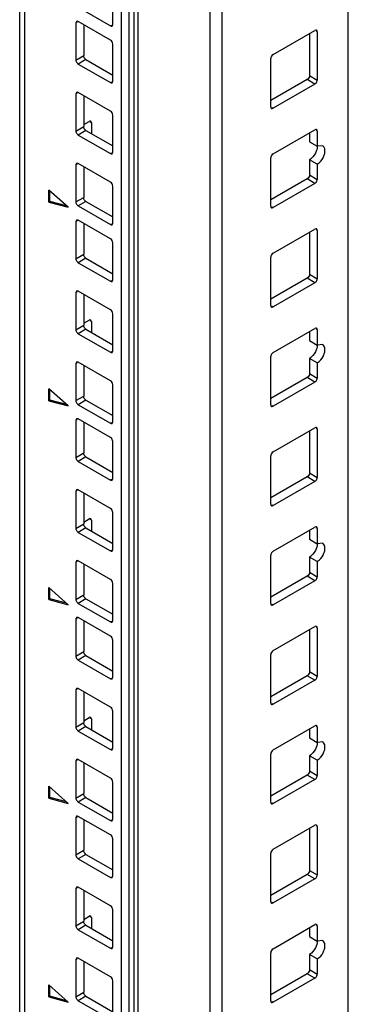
# Model space of a CAD drawing. Header units: millimetres. Extents: x 403 to 808, y 130 to 1563.
# Tile 12 of 14: x 405 to 465, y 1167 to 1347. Entities that reach past the tile are written whole.
import ezdxf

# ---------------------------------------------------------------- set-up
doc = ezdxf.new("R2010")
doc.units = ezdxf.units.MM
doc.header["$LTSCALE"] = 110.091572
doc.layers.add('00_COMPONENTS', color=7, linetype='CONTINUOUS')

msp = doc.modelspace()

# ---------------------------------------------------------------- linework, layer by layer
at = {"layer": '00_COMPONENTS', "color": 7, "linetype": 'Continuous'}
for p, q in [((464.85, 364.58), (464.85, 1560.55)), ((425.79, 348.15), (425.79, 1549.02)), ((426.49, 1549.19), (426.49, 348.32)), ((439.69, 348.32), (439.69, 1549.19)), ((441.81, 1549.7), (441.81, 348.82)), ((404.93, 337.02), (404.93, 1537.89)), ((405.81, 1536.67), (405.81, 335.8)), ((423.48, 328.04), (423.48, 1524.01)), ((424.9, 328.86), (424.9, 1524.83)), ((421.89, 1346.12), (421.89, 1352.89)), ((415.6, 1349.26), (421.47, 1345.87)), ((415.39, 1346.52), (415.17, 1346.4)), ((415.17, 1346.4), (415.17, 1339.62)), ((421.47, 1343.26), (415.6, 1346.65)), ((416.59, 1346.07), (416.59, 1340.44)), ((421.47, 1345.87), (421.68, 1345.99)), ((451.13, 1340.62), (458.77, 1345.03)), ((457.78, 1344.46), (457.78, 1336.79)), ((459.19, 1344.79), (458.98, 1344.91)), ((459.19, 1344.79), (459.19, 1335.97)), ((421.89, 1335.75), (421.89, 1342.52)), ((415.17, 1339.62), (416.59, 1340.44)), ((417.01, 1339.71), (415.6, 1338.89)), ((415.6, 1338.89), (421.47, 1335.5)), ((417.01, 1339.71), (421.89, 1336.89)), ((450.71, 1331.07), (450.71, 1339.89)), ((457.78, 1336.79), (459.19, 1335.97)), ((421.47, 1335.5), (421.68, 1335.62)), ((457.35, 1336.05), (450.71, 1332.21)), ((458.77, 1335.24), (451.13, 1330.83)), ((458.77, 1335.24), (457.35, 1336.05)), ((415.39, 1333.56), (415.17, 1333.44)), ((415.17, 1333.44), (415.17, 1326.66)), ((421.47, 1330.3), (415.6, 1333.68)), ((416.59, 1333.11), (416.59, 1327.48)), ((450.92, 1330.95), (451.13, 1330.83)), ((421.89, 1322.78), (421.89, 1329.56)), ((415.17, 1326.66), (416.59, 1327.48)), ((416.59, 1327.83), (417.58, 1328.4)), ((418, 1328.15), (417.79, 1328.27)), ((418, 1328.15), (418, 1326.17)), ((417.01, 1326.74), (415.6, 1325.93)), ((415.6, 1325.93), (421.47, 1322.54)), ((417.01, 1326.74), (421.89, 1323.93)), ((451.13, 1322.48), (458.77, 1326.89)), ((457.78, 1326.32), (457.78, 1324.68)), ((459.19, 1326.64), (458.98, 1326.76)), ((459.19, 1326.64), (459.19, 1323.87)), ((457.78, 1324.68), (459.19, 1323.87)), ((460.19, 1323.96), (459.19, 1323.87)), ((421.47, 1322.54), (421.68, 1322.66)), ((415.39, 1320.6), (415.17, 1320.48)), ((415.17, 1320.48), (415.17, 1313.7)), ((421.47, 1317.33), (415.6, 1320.72)), ((416.59, 1320.15), (416.59, 1314.52)), ((450.71, 1312.92), (450.71, 1321.74)), ((457.78, 1321.42), (457.78, 1318.64)), ((459.19, 1320.6), (457.78, 1321.42)), ((459.19, 1320.6), (459.19, 1317.82)), ((457.78, 1318.64), (459.19, 1317.82)), ((421.89, 1309.82), (421.89, 1316.6)), ((457.35, 1317.91), (450.71, 1314.07)), ((458.77, 1317.09), (451.13, 1312.68)), ((458.77, 1317.09), (457.35, 1317.91)), ((410.22, 1313.67), (410.22, 1315.86)), ((413.76, 1312.72), (410.22, 1315.86)), ((410.44, 1313.79), (410.44, 1315.67)), ((410.22, 1313.67), (410.44, 1313.79)), ((410.22, 1313.67), (413.76, 1312.72)), ((413.47, 1312.98), (410.44, 1313.79)), ((415.17, 1313.7), (416.59, 1314.52)), ((417.01, 1313.78), (415.6, 1312.97)), ((415.6, 1312.97), (421.47, 1309.58)), ((417.01, 1313.78), (421.89, 1310.97)), ((450.92, 1312.8), (451.13, 1312.68)), ((415.39, 1310.23), (415.17, 1310.11)), ((415.17, 1310.11), (415.17, 1303.33)), ((421.47, 1306.96), (415.6, 1310.35)), ((416.59, 1309.78), (416.59, 1304.15)), ((421.47, 1309.58), (421.68, 1309.7)), ((451.13, 1304.33), (458.77, 1308.74)), ((457.78, 1308.17), (457.78, 1300.49)), ((459.19, 1308.49), (458.98, 1308.62)), ((459.19, 1308.49), (459.19, 1299.68)), ((421.89, 1299.45), (421.89, 1306.23)), ((415.17, 1303.33), (416.59, 1304.15)), ((417.01, 1303.41), (415.6, 1302.6)), ((415.6, 1302.6), (421.47, 1299.21)), ((417.01, 1303.41), (421.89, 1300.6)), ((450.71, 1294.78), (450.71, 1303.6)), ((457.78, 1300.49), (459.19, 1299.68)), ((421.47, 1299.21), (421.68, 1299.33)), ((457.35, 1299.76), (450.71, 1295.92)), ((458.77, 1298.94), (451.13, 1294.53)), ((458.77, 1298.94), (457.35, 1299.76)), ((415.39, 1297.27), (415.17, 1297.15)), ((415.17, 1297.15), (415.17, 1290.37)), ((421.47, 1294), (415.6, 1297.39)), ((416.59, 1296.82), (416.59, 1291.19)), ((421.89, 1286.49), (421.89, 1293.27)), ((450.92, 1294.66), (451.13, 1294.53)), ((416.59, 1291.53), (417.58, 1292.1)), ((418, 1291.86), (417.79, 1291.98)), ((418, 1291.86), (418, 1289.88)), ((415.17, 1290.37), (416.59, 1291.19)), ((417.01, 1290.45), (415.6, 1289.63)), ((415.6, 1289.63), (421.47, 1286.25)), ((417.01, 1290.45), (421.89, 1287.63)), ((451.13, 1286.18), (458.77, 1290.59)), ((457.78, 1290.02), (457.78, 1288.39)), ((459.19, 1290.35), (458.98, 1290.47)), ((459.19, 1290.35), (459.19, 1287.57)), ((457.78, 1288.39), (459.19, 1287.57)), ((421.47, 1286.25), (421.68, 1286.37)), ((460.19, 1287.67), (459.19, 1287.57)), ((415.39, 1284.31), (415.17, 1284.18)), ((415.17, 1284.18), (415.17, 1277.41)), ((421.47, 1281.04), (415.6, 1284.43)), ((450.71, 1276.63), (450.71, 1285.45)), ((457.78, 1285.12), (457.78, 1282.35)), ((459.19, 1284.31), (457.78, 1285.12)), ((459.19, 1284.31), (459.19, 1281.53)), ((416.59, 1283.86), (416.59, 1278.22)), ((457.78, 1282.35), (459.19, 1281.53)), ((457.35, 1281.61), (450.71, 1277.77)), ((458.77, 1280.79), (451.13, 1276.39)), ((458.77, 1280.79), (457.35, 1281.61)), ((410.22, 1277.37), (410.22, 1279.56)), ((413.76, 1276.43), (410.22, 1279.56)), ((410.44, 1277.5), (410.44, 1279.37)), ((421.89, 1273.53), (421.89, 1280.31)), ((410.22, 1277.37), (410.44, 1277.5)), ((410.22, 1277.37), (413.76, 1276.43)), ((413.47, 1276.68), (410.44, 1277.5)), ((415.17, 1277.41), (416.59, 1278.22)), ((417.01, 1277.49), (415.6, 1276.67)), ((417.01, 1277.49), (421.89, 1274.67)), ((415.6, 1276.67), (421.47, 1273.28)), ((450.92, 1276.51), (451.13, 1276.39)), ((415.39, 1273.94), (415.17, 1273.81)), ((415.17, 1273.81), (415.17, 1267.04)), ((421.47, 1270.67), (415.6, 1274.06)), ((416.59, 1273.49), (416.59, 1267.85)), ((421.47, 1273.28), (421.68, 1273.41)), ((451.13, 1268.04), (458.77, 1272.45)), ((457.78, 1271.87), (457.78, 1264.2)), ((459.19, 1272.2), (458.98, 1272.32)), ((459.19, 1272.2), (459.19, 1263.38)), ((421.89, 1263.16), (421.89, 1269.94)), ((415.17, 1267.04), (416.59, 1267.85)), ((417.01, 1267.12), (415.6, 1266.3)), ((415.6, 1266.3), (421.47, 1262.91)), ((417.01, 1267.12), (421.89, 1264.3)), ((450.71, 1258.48), (450.71, 1267.3)), ((421.47, 1262.91), (421.68, 1263.04)), ((457.35, 1263.46), (450.71, 1259.63)), ((458.77, 1262.65), (451.13, 1258.24)), ((458.77, 1262.65), (457.35, 1263.46)), ((457.78, 1264.2), (459.19, 1263.38)), ((415.39, 1260.97), (415.17, 1260.85)), ((415.17, 1260.85), (415.17, 1254.08)), ((421.47, 1257.71), (415.6, 1261.1)), ((416.59, 1260.53), (416.59, 1254.89)), ((450.92, 1258.36), (451.13, 1258.24)), ((416.59, 1255.24), (417.58, 1255.81)), ((418, 1255.57), (417.79, 1255.69)), ((418, 1255.57), (418, 1253.59)), ((421.89, 1250.2), (421.89, 1256.97)), ((415.17, 1254.08), (416.59, 1254.89)), ((417.01, 1254.16), (415.6, 1253.34)), ((417.01, 1254.16), (421.89, 1251.34)), ((451.13, 1249.89), (458.77, 1254.3)), ((457.78, 1253.73), (457.78, 1252.09)), ((459.19, 1254.05), (458.98, 1254.18)), ((459.19, 1254.05), (459.19, 1251.28)), ((415.6, 1253.34), (421.47, 1249.95)), ((457.78, 1252.09), (459.19, 1251.28)), ((421.47, 1249.95), (421.68, 1250.07)), ((460.19, 1251.38), (459.19, 1251.28)), ((450.71, 1240.34), (450.71, 1249.16)), ((457.78, 1248.83), (457.78, 1246.05)), ((459.19, 1248.01), (457.78, 1248.83)), ((415.39, 1248.01), (415.17, 1247.89)), ((415.17, 1247.89), (415.17, 1241.11)), ((421.47, 1244.75), (415.6, 1248.14)), ((416.59, 1247.56), (416.59, 1241.93)), ((459.19, 1248.01), (459.19, 1245.24)), ((457.35, 1245.32), (450.71, 1241.48)), ((458.77, 1244.5), (457.35, 1245.32)), ((457.78, 1246.05), (459.19, 1245.24)), ((410.22, 1241.08), (410.22, 1243.27)), ((413.76, 1240.13), (410.22, 1243.27)), ((410.44, 1241.2), (410.44, 1243.08)), ((421.89, 1237.24), (421.89, 1244.01)), ((458.77, 1244.5), (451.13, 1240.09)), ((410.22, 1241.08), (410.44, 1241.2)), ((410.22, 1241.08), (413.76, 1240.13)), ((413.47, 1240.39), (410.44, 1241.2)), ((415.17, 1241.11), (416.59, 1241.93)), ((417.01, 1241.2), (415.6, 1240.38)), ((417.01, 1241.2), (421.89, 1238.38)), ((415.6, 1240.38), (421.47, 1236.99)), ((450.92, 1240.21), (451.13, 1240.09)), ((415.39, 1237.64), (415.17, 1237.52)), ((415.17, 1237.52), (415.17, 1230.74)), ((421.47, 1234.38), (415.6, 1237.77)), ((416.59, 1237.19), (416.59, 1231.56)), ((421.47, 1236.99), (421.68, 1237.11)), ((451.13, 1231.74), (458.77, 1236.15)), ((459.19, 1235.91), (458.98, 1236.03)), ((459.19, 1235.91), (459.19, 1227.09)), ((457.78, 1235.58), (457.78, 1227.91)), ((421.89, 1226.87), (421.89, 1233.64)), ((415.17, 1230.74), (416.59, 1231.56)), ((417.01, 1230.83), (415.6, 1230.01)), ((417.01, 1230.83), (421.89, 1228.01)), ((450.71, 1222.19), (450.71, 1231.01)), ((415.6, 1230.01), (421.47, 1226.62)), ((421.47, 1226.62), (421.68, 1226.74)), ((457.35, 1227.17), (450.71, 1223.33)), ((458.77, 1226.35), (457.35, 1227.17)), ((457.78, 1227.91), (459.19, 1227.09)), ((421.47, 1221.42), (415.6, 1224.8)), ((458.77, 1226.35), (451.13, 1221.95)), ((415.39, 1224.68), (415.17, 1224.56)), ((415.17, 1224.56), (415.17, 1217.78)), ((416.59, 1224.23), (416.59, 1218.6)), ((450.92, 1222.07), (451.13, 1221.95)), ((416.59, 1218.95), (417.58, 1219.52)), ((421.89, 1213.9), (421.89, 1220.68)), ((415.17, 1217.78), (416.59, 1218.6)), ((417.01, 1217.86), (415.6, 1217.05)), ((417.01, 1217.86), (421.89, 1215.05)), ((418, 1219.27), (417.79, 1219.39)), ((418, 1219.27), (418, 1217.29)), ((451.13, 1213.6), (458.77, 1218.01)), ((459.19, 1217.76), (458.98, 1217.88)), ((459.19, 1217.76), (459.19, 1214.98)), ((415.6, 1217.05), (421.47, 1213.66)), ((457.78, 1217.43), (457.78, 1215.8)), ((457.78, 1215.8), (459.19, 1214.98)), ((460.19, 1215.08), (459.19, 1214.98)), ((421.47, 1213.66), (421.68, 1213.78)), ((450.71, 1204.04), (450.71, 1212.86)), ((457.78, 1212.54), (457.78, 1209.76)), ((459.19, 1211.72), (457.78, 1212.54)), ((415.39, 1211.72), (415.17, 1211.6)), ((415.17, 1211.6), (415.17, 1204.82)), ((421.47, 1208.45), (415.6, 1211.84)), ((416.59, 1211.27), (416.59, 1205.64)), ((459.19, 1211.72), (459.19, 1208.94)), ((457.35, 1209.02), (450.71, 1205.19)), ((458.77, 1208.21), (457.35, 1209.02)), ((457.78, 1209.76), (459.19, 1208.94)), ((410.22, 1204.79), (410.22, 1206.98)), ((413.76, 1203.84), (410.22, 1206.98)), ((421.89, 1200.94), (421.89, 1207.72)), ((458.77, 1208.21), (451.13, 1203.8)), ((410.44, 1204.91), (410.44, 1206.79)), ((415.17, 1204.82), (416.59, 1205.64)), ((410.22, 1204.79), (410.44, 1204.91)), ((410.22, 1204.79), (413.76, 1203.84)), ((413.47, 1204.1), (410.44, 1204.91)), ((417.01, 1204.9), (415.6, 1204.09)), ((415.6, 1204.09), (421.47, 1200.7)), ((417.01, 1204.9), (421.89, 1202.08)), ((450.92, 1203.92), (451.13, 1203.8)), ((421.47, 1198.08), (415.6, 1201.47)), ((415.39, 1201.35), (415.17, 1201.23)), ((415.17, 1201.23), (415.17, 1194.45)), ((416.59, 1200.9), (416.59, 1195.27)), ((421.47, 1200.7), (421.68, 1200.82)), ((451.13, 1195.45), (458.77, 1199.86)), ((459.19, 1199.61), (458.98, 1199.74)), ((459.19, 1199.61), (459.19, 1190.8)), ((457.78, 1199.29), (457.78, 1191.61)), ((421.89, 1190.57), (421.89, 1197.35)), ((415.17, 1194.45), (416.59, 1195.27)), ((417.01, 1194.53), (415.6, 1193.72)), ((417.01, 1194.53), (421.89, 1191.72)), ((450.71, 1185.9), (450.71, 1194.72)), ((415.6, 1193.72), (421.47, 1190.33)), ((457.35, 1190.88), (450.71, 1187.04)), ((458.77, 1190.06), (457.35, 1190.88)), ((457.78, 1191.61), (459.19, 1190.8)), ((421.47, 1190.33), (421.68, 1190.45)), ((458.77, 1190.06), (451.13, 1185.65)), ((415.39, 1188.39), (415.17, 1188.27)), ((415.17, 1188.27), (415.17, 1181.49)), ((421.47, 1185.12), (415.6, 1188.51)), ((416.59, 1187.94), (416.59, 1182.3)), ((450.92, 1185.77), (451.13, 1185.65)), ((421.89, 1177.61), (421.89, 1184.39)), ((415.17, 1181.49), (416.59, 1182.3)), ((416.59, 1182.65), (417.58, 1183.22)), ((418, 1182.98), (417.79, 1183.1)), ((418, 1182.98), (418, 1181)), ((451.13, 1177.3), (458.77, 1181.71)), ((417.01, 1181.57), (415.6, 1180.75)), ((415.6, 1180.75), (421.47, 1177.37)), ((417.01, 1181.57), (421.89, 1178.75)), ((457.78, 1181.14), (457.78, 1179.51)), ((459.19, 1181.47), (458.98, 1181.59)), ((459.19, 1181.47), (459.19, 1178.69)), ((457.78, 1179.51), (459.19, 1178.69)), ((460.19, 1178.79), (459.19, 1178.69)), ((421.47, 1177.37), (421.68, 1177.49)), ((450.71, 1167.75), (450.71, 1176.57)), ((457.78, 1176.24), (457.78, 1173.47)), ((459.19, 1175.43), (457.78, 1176.24)), ((415.39, 1175.43), (415.17, 1175.3)), ((415.17, 1175.3), (415.17, 1168.53)), ((421.47, 1172.16), (415.6, 1175.55)), ((416.59, 1174.98), (416.59, 1169.34)), ((459.19, 1175.43), (459.19, 1172.65)), ((457.35, 1172.73), (450.71, 1168.89)), ((458.77, 1171.91), (457.35, 1172.73)), ((457.78, 1173.47), (459.19, 1172.65)), ((421.89, 1164.65), (421.89, 1171.43)), ((458.77, 1171.91), (451.13, 1167.51)), ((410.22, 1168.49), (410.22, 1170.68)), ((413.76, 1167.55), (410.22, 1170.68)), ((410.44, 1168.62), (410.44, 1170.49)), ((415.17, 1168.53), (416.59, 1169.34)), ((410.22, 1168.49), (410.44, 1168.62)), ((410.22, 1168.49), (413.76, 1167.55)), ((413.47, 1167.8), (410.44, 1168.62)), ((417.01, 1168.61), (415.6, 1167.79)), ((415.6, 1167.79), (421.47, 1164.4)), ((417.01, 1168.61), (421.89, 1165.79)), ((450.92, 1167.63), (451.13, 1167.51))]:
    msp.add_line(p, q, dxfattribs=at)
for points in [[(415.3, 1346.68), (415.21, 1346.63), (415.17, 1346.5), (415.17, 1346.4)], [(415.6, 1346.65), (415.51, 1346.7), (415.39, 1346.73), (415.3, 1346.68)], [(421.47, 1345.87), (421.55, 1345.82), (421.68, 1345.79), (421.77, 1345.84)], [(421.77, 1345.84), (421.85, 1345.89), (421.89, 1346.02), (421.89, 1346.12)], [(459.07, 1345.06), (458.98, 1345.11), (458.85, 1345.08), (458.77, 1345.03)], [(459.19, 1344.79), (459.19, 1344.89), (459.15, 1345.01), (459.07, 1345.06)], [(421.89, 1342.52), (421.89, 1342.81), (421.71, 1343.12), (421.47, 1343.26)], [(417.01, 1339.71), (416.77, 1339.85), (416.59, 1340.16), (416.59, 1340.44)], [(451.13, 1340.62), (450.89, 1340.48), (450.71, 1340.17), (450.71, 1339.89)], [(415.17, 1339.62), (415.17, 1339.43), (415.26, 1339.24), (415.38, 1339.09)], [(415.38, 1339.09), (415.44, 1339.01), (415.51, 1338.94), (415.6, 1338.89)], [(457.78, 1336.79), (457.78, 1336.5), (457.6, 1336.19), (457.35, 1336.05)], [(421.47, 1335.5), (421.55, 1335.45), (421.68, 1335.42), (421.77, 1335.47)], [(421.77, 1335.47), (421.85, 1335.52), (421.89, 1335.65), (421.89, 1335.75)], [(458.77, 1335.24), (458.93, 1335.33), (459.06, 1335.5), (459.13, 1335.68)], [(459.13, 1335.68), (459.17, 1335.77), (459.19, 1335.87), (459.19, 1335.97)], [(415.3, 1333.71), (415.21, 1333.66), (415.17, 1333.54), (415.17, 1333.44)], [(415.6, 1333.68), (415.51, 1333.73), (415.39, 1333.76), (415.3, 1333.71)], [(450.71, 1331.07), (450.71, 1330.97), (450.74, 1330.85), (450.83, 1330.8)], [(421.89, 1329.56), (421.89, 1329.84), (421.71, 1330.15), (421.47, 1330.3)], [(450.83, 1330.8), (450.92, 1330.75), (451.04, 1330.78), (451.13, 1330.83)], [(417.01, 1326.74), (416.77, 1326.89), (416.59, 1327.2), (416.59, 1327.48)], [(417.88, 1328.43), (417.79, 1328.48), (417.67, 1328.45), (417.58, 1328.4)], [(418, 1328.15), (418, 1328.25), (417.97, 1328.38), (417.88, 1328.43)], [(415.17, 1326.66), (415.17, 1326.47), (415.26, 1326.28), (415.38, 1326.13)], [(415.38, 1326.13), (415.44, 1326.05), (415.51, 1325.98), (415.6, 1325.93)], [(459.07, 1326.92), (458.98, 1326.97), (458.85, 1326.94), (458.77, 1326.89)], [(459.19, 1326.64), (459.19, 1326.74), (459.15, 1326.87), (459.07, 1326.92)], [(459.17, 1324.1), (459.23, 1323.72), (459.15, 1323.31), (459.01, 1322.95)], [(421.47, 1322.54), (421.55, 1322.49), (421.68, 1322.46), (421.77, 1322.51)], [(421.77, 1322.51), (421.85, 1322.56), (421.89, 1322.68), (421.89, 1322.78)], [(451.13, 1322.48), (450.89, 1322.34), (450.71, 1322.03), (450.71, 1321.74)], [(415.3, 1320.75), (415.21, 1320.7), (415.17, 1320.58), (415.17, 1320.48)], [(415.6, 1320.72), (415.51, 1320.77), (415.39, 1320.8), (415.3, 1320.75)], [(457.78, 1318.64), (457.78, 1318.36), (457.6, 1318.05), (457.35, 1317.91)], [(421.89, 1316.6), (421.89, 1316.88), (421.71, 1317.19), (421.47, 1317.33)], [(458.77, 1317.09), (458.93, 1317.18), (459.06, 1317.35), (459.13, 1317.53)], [(459.13, 1317.53), (459.17, 1317.62), (459.19, 1317.72), (459.19, 1317.82)], [(415.17, 1313.7), (415.17, 1313.51), (415.26, 1313.32), (415.38, 1313.17)], [(415.38, 1313.17), (415.44, 1313.09), (415.51, 1313.02), (415.6, 1312.97)], [(417.01, 1313.78), (416.77, 1313.92), (416.59, 1314.23), (416.59, 1314.52)], [(450.71, 1312.92), (450.71, 1312.82), (450.74, 1312.7), (450.83, 1312.65)], [(450.83, 1312.65), (450.92, 1312.6), (451.04, 1312.63), (451.13, 1312.68)], [(415.3, 1310.38), (415.21, 1310.33), (415.17, 1310.21), (415.17, 1310.11)], [(415.6, 1310.35), (415.51, 1310.4), (415.39, 1310.43), (415.3, 1310.38)], [(421.47, 1309.58), (421.55, 1309.53), (421.68, 1309.5), (421.77, 1309.55)], [(421.77, 1309.55), (421.85, 1309.6), (421.89, 1309.72), (421.89, 1309.82)], [(459.07, 1308.77), (458.98, 1308.82), (458.85, 1308.79), (458.77, 1308.74)], [(459.19, 1308.49), (459.19, 1308.6), (459.15, 1308.72), (459.07, 1308.77)], [(421.89, 1306.23), (421.89, 1306.51), (421.71, 1306.82), (421.47, 1306.96)], [(417.01, 1303.41), (416.77, 1303.55), (416.59, 1303.86), (416.59, 1304.15)], [(451.13, 1304.33), (450.89, 1304.19), (450.71, 1303.88), (450.71, 1303.6)], [(415.17, 1303.33), (415.17, 1303.14), (415.26, 1302.95), (415.38, 1302.8)], [(415.38, 1302.8), (415.44, 1302.72), (415.51, 1302.65), (415.6, 1302.6)], [(457.78, 1300.49), (457.78, 1300.21), (457.6, 1299.9), (457.35, 1299.76)], [(421.47, 1299.21), (421.55, 1299.16), (421.68, 1299.13), (421.77, 1299.18)], [(421.77, 1299.18), (421.85, 1299.23), (421.89, 1299.35), (421.89, 1299.45)], [(458.77, 1298.94), (458.93, 1299.04), (459.06, 1299.21), (459.13, 1299.38)], [(459.13, 1299.38), (459.17, 1299.48), (459.19, 1299.58), (459.19, 1299.68)], [(415.3, 1297.42), (415.21, 1297.37), (415.17, 1297.25), (415.17, 1297.15)], [(415.6, 1297.39), (415.51, 1297.44), (415.39, 1297.47), (415.3, 1297.42)], [(421.89, 1293.27), (421.89, 1293.55), (421.71, 1293.86), (421.47, 1294)], [(450.71, 1294.78), (450.71, 1294.68), (450.74, 1294.55), (450.83, 1294.5)], [(450.83, 1294.5), (450.92, 1294.45), (451.04, 1294.48), (451.13, 1294.53)], [(417.88, 1292.13), (417.79, 1292.18), (417.67, 1292.15), (417.58, 1292.1)], [(418, 1291.86), (418, 1291.96), (417.97, 1292.08), (417.88, 1292.13)], [(415.17, 1290.37), (415.17, 1290.18), (415.26, 1289.99), (415.38, 1289.84)], [(415.38, 1289.84), (415.44, 1289.76), (415.51, 1289.68), (415.6, 1289.63)], [(417.01, 1290.45), (416.77, 1290.59), (416.59, 1290.9), (416.59, 1291.19)], [(459.07, 1290.62), (458.98, 1290.67), (458.85, 1290.64), (458.77, 1290.59)], [(459.19, 1290.35), (459.19, 1290.45), (459.15, 1290.57), (459.07, 1290.62)], [(459.17, 1287.81), (459.23, 1287.43), (459.15, 1287.02), (459.01, 1286.66)], [(421.47, 1286.25), (421.55, 1286.2), (421.68, 1286.17), (421.77, 1286.22)], [(421.77, 1286.22), (421.85, 1286.27), (421.89, 1286.39), (421.89, 1286.49)], [(451.13, 1286.18), (450.89, 1286.04), (450.71, 1285.73), (450.71, 1285.45)], [(415.3, 1284.46), (415.21, 1284.41), (415.17, 1284.28), (415.17, 1284.18)], [(415.6, 1284.43), (415.51, 1284.48), (415.39, 1284.51), (415.3, 1284.46)], [(457.78, 1282.35), (457.78, 1282.06), (457.6, 1281.75), (457.35, 1281.61)], [(421.89, 1280.31), (421.89, 1280.59), (421.71, 1280.9), (421.47, 1281.04)], [(458.77, 1280.79), (458.93, 1280.89), (459.06, 1281.06), (459.13, 1281.24)], [(459.13, 1281.24), (459.17, 1281.33), (459.19, 1281.43), (459.19, 1281.53)], [(415.17, 1277.41), (415.17, 1277.22), (415.26, 1277.02), (415.38, 1276.87)], [(417.01, 1277.49), (416.77, 1277.63), (416.59, 1277.94), (416.59, 1278.22)], [(415.38, 1276.87), (415.44, 1276.8), (415.51, 1276.72), (415.6, 1276.67)], [(450.71, 1276.63), (450.71, 1276.53), (450.74, 1276.41), (450.83, 1276.36)], [(450.83, 1276.36), (450.92, 1276.31), (451.04, 1276.34), (451.13, 1276.39)], [(415.3, 1274.09), (415.21, 1274.04), (415.17, 1273.91), (415.17, 1273.81)], [(415.6, 1274.06), (415.51, 1274.11), (415.39, 1274.14), (415.3, 1274.09)], [(421.77, 1273.25), (421.85, 1273.3), (421.89, 1273.43), (421.89, 1273.53)], [(421.47, 1273.28), (421.55, 1273.23), (421.68, 1273.2), (421.77, 1273.25)], [(459.07, 1272.48), (458.98, 1272.53), (458.85, 1272.5), (458.77, 1272.45)], [(459.19, 1272.2), (459.19, 1272.3), (459.15, 1272.43), (459.07, 1272.48)], [(421.89, 1269.94), (421.89, 1270.22), (421.71, 1270.53), (421.47, 1270.67)], [(451.13, 1268.04), (450.89, 1267.9), (450.71, 1267.59), (450.71, 1267.3)], [(415.17, 1267.04), (415.17, 1266.85), (415.26, 1266.65), (415.38, 1266.5)], [(415.38, 1266.5), (415.44, 1266.43), (415.51, 1266.35), (415.6, 1266.3)], [(417.01, 1267.12), (416.77, 1267.26), (416.59, 1267.57), (416.59, 1267.85)], [(421.47, 1262.91), (421.55, 1262.86), (421.68, 1262.83), (421.77, 1262.88)], [(421.77, 1262.88), (421.85, 1262.93), (421.89, 1263.06), (421.89, 1263.16)], [(457.78, 1264.2), (457.78, 1263.92), (457.6, 1263.61), (457.35, 1263.46)], [(458.77, 1262.65), (458.93, 1262.74), (459.06, 1262.91), (459.13, 1263.09)], [(459.13, 1263.09), (459.17, 1263.18), (459.19, 1263.28), (459.19, 1263.38)], [(415.3, 1261.13), (415.21, 1261.08), (415.17, 1260.95), (415.17, 1260.85)], [(415.6, 1261.1), (415.51, 1261.15), (415.39, 1261.18), (415.3, 1261.13)], [(421.89, 1256.97), (421.89, 1257.26), (421.71, 1257.57), (421.47, 1257.71)], [(450.71, 1258.48), (450.71, 1258.38), (450.74, 1258.26), (450.83, 1258.21)], [(450.83, 1258.21), (450.92, 1258.16), (451.04, 1258.19), (451.13, 1258.24)], [(417.88, 1255.84), (417.79, 1255.89), (417.67, 1255.86), (417.58, 1255.81)], [(418, 1255.57), (418, 1255.67), (417.97, 1255.79), (417.88, 1255.84)], [(415.17, 1254.08), (415.17, 1253.89), (415.26, 1253.69), (415.38, 1253.54)], [(417.01, 1254.16), (416.77, 1254.3), (416.59, 1254.61), (416.59, 1254.89)], [(459.07, 1254.33), (458.98, 1254.38), (458.85, 1254.35), (458.77, 1254.3)], [(459.19, 1254.05), (459.19, 1254.16), (459.15, 1254.28), (459.07, 1254.33)], [(415.38, 1253.54), (415.44, 1253.46), (415.51, 1253.39), (415.6, 1253.34)], [(421.77, 1249.92), (421.85, 1249.97), (421.89, 1250.1), (421.89, 1250.2)], [(459.17, 1251.52), (459.23, 1251.13), (459.15, 1250.73), (459.01, 1250.36)], [(415.6, 1248.14), (415.51, 1248.19), (415.39, 1248.22), (415.3, 1248.17)], [(421.47, 1249.95), (421.55, 1249.9), (421.68, 1249.87), (421.77, 1249.92)], [(451.13, 1249.89), (450.89, 1249.75), (450.71, 1249.44), (450.71, 1249.16)], [(415.3, 1248.17), (415.21, 1248.11), (415.17, 1247.99), (415.17, 1247.89)], [(421.89, 1244.01), (421.89, 1244.29), (421.71, 1244.61), (421.47, 1244.75)], [(457.78, 1246.05), (457.78, 1245.77), (457.6, 1245.46), (457.35, 1245.32)], [(458.77, 1244.5), (458.93, 1244.6), (459.06, 1244.77), (459.13, 1244.94)], [(459.13, 1244.94), (459.17, 1245.03), (459.19, 1245.14), (459.19, 1245.24)], [(415.17, 1241.11), (415.17, 1240.92), (415.26, 1240.73), (415.38, 1240.58)], [(417.01, 1241.2), (416.77, 1241.34), (416.59, 1241.65), (416.59, 1241.93)], [(415.38, 1240.58), (415.44, 1240.5), (415.51, 1240.43), (415.6, 1240.38)], [(450.71, 1240.34), (450.71, 1240.24), (450.74, 1240.11), (450.83, 1240.06)], [(450.83, 1240.06), (450.92, 1240.01), (451.04, 1240.04), (451.13, 1240.09)], [(415.3, 1237.8), (415.21, 1237.75), (415.17, 1237.62), (415.17, 1237.52)], [(415.6, 1237.77), (415.51, 1237.82), (415.39, 1237.85), (415.3, 1237.8)], [(421.47, 1236.99), (421.55, 1236.94), (421.68, 1236.91), (421.77, 1236.96)], [(421.77, 1236.96), (421.85, 1237.01), (421.89, 1237.13), (421.89, 1237.24)], [(459.07, 1236.18), (458.98, 1236.23), (458.85, 1236.2), (458.77, 1236.15)], [(459.19, 1235.91), (459.19, 1236.01), (459.15, 1236.13), (459.07, 1236.18)], [(421.89, 1233.64), (421.89, 1233.93), (421.71, 1234.24), (421.47, 1234.38)], [(415.17, 1230.74), (415.17, 1230.55), (415.26, 1230.36), (415.38, 1230.21)], [(415.38, 1230.21), (415.44, 1230.13), (415.51, 1230.06), (415.6, 1230.01)], [(417.01, 1230.83), (416.77, 1230.97), (416.59, 1231.28), (416.59, 1231.56)], [(451.13, 1231.74), (450.89, 1231.6), (450.71, 1231.29), (450.71, 1231.01)], [(421.47, 1226.62), (421.55, 1226.57), (421.68, 1226.54), (421.77, 1226.59)], [(421.77, 1226.59), (421.85, 1226.64), (421.89, 1226.77), (421.89, 1226.87)], [(457.78, 1227.91), (457.78, 1227.62), (457.6, 1227.31), (457.35, 1227.17)], [(458.77, 1226.35), (458.93, 1226.45), (459.06, 1226.62), (459.13, 1226.79)], [(459.13, 1226.79), (459.17, 1226.89), (459.19, 1226.99), (459.19, 1227.09)], [(415.3, 1224.83), (415.21, 1224.78), (415.17, 1224.66), (415.17, 1224.56)], [(415.6, 1224.8), (415.51, 1224.85), (415.39, 1224.88), (415.3, 1224.83)], [(421.89, 1220.68), (421.89, 1220.96), (421.71, 1221.27), (421.47, 1221.42)], [(450.71, 1222.19), (450.71, 1222.09), (450.74, 1221.97), (450.83, 1221.92)], [(450.83, 1221.92), (450.92, 1221.87), (451.04, 1221.9), (451.13, 1221.95)], [(417.88, 1219.55), (417.79, 1219.6), (417.67, 1219.57), (417.58, 1219.52)], [(418, 1219.27), (418, 1219.37), (417.97, 1219.5), (417.88, 1219.55)], [(415.17, 1217.78), (415.17, 1217.59), (415.26, 1217.4), (415.38, 1217.25)], [(417.01, 1217.86), (416.77, 1218), (416.59, 1218.32), (416.59, 1218.6)], [(459.07, 1218.04), (458.98, 1218.09), (458.85, 1218.06), (458.77, 1218.01)], [(459.19, 1217.76), (459.19, 1217.86), (459.15, 1217.99), (459.07, 1218.04)], [(415.38, 1217.25), (415.44, 1217.17), (415.51, 1217.1), (415.6, 1217.05)], [(459.17, 1215.22), (459.23, 1214.84), (459.15, 1214.43), (459.01, 1214.07)], [(421.47, 1213.66), (421.55, 1213.61), (421.68, 1213.58), (421.77, 1213.63)], [(421.77, 1213.63), (421.85, 1213.68), (421.89, 1213.8), (421.89, 1213.9)], [(451.13, 1213.6), (450.89, 1213.46), (450.71, 1213.14), (450.71, 1212.86)], [(415.3, 1211.87), (415.21, 1211.82), (415.17, 1211.7), (415.17, 1211.6)], [(415.6, 1211.84), (415.51, 1211.89), (415.39, 1211.92), (415.3, 1211.87)], [(457.78, 1209.76), (457.78, 1209.48), (457.6, 1209.17), (457.35, 1209.02)], [(458.77, 1208.21), (458.93, 1208.3), (459.06, 1208.47), (459.13, 1208.65)], [(459.13, 1208.65), (459.17, 1208.74), (459.19, 1208.84), (459.19, 1208.94)], [(421.89, 1207.72), (421.89, 1208), (421.71, 1208.31), (421.47, 1208.45)], [(417.01, 1204.9), (416.77, 1205.04), (416.59, 1205.35), (416.59, 1205.64)], [(415.17, 1204.82), (415.17, 1204.63), (415.26, 1204.44), (415.38, 1204.29)], [(415.38, 1204.29), (415.44, 1204.21), (415.51, 1204.14), (415.6, 1204.09)], [(450.71, 1204.04), (450.71, 1203.94), (450.74, 1203.82), (450.83, 1203.77)], [(450.83, 1203.77), (450.92, 1203.72), (451.04, 1203.75), (451.13, 1203.8)], [(415.3, 1201.5), (415.21, 1201.45), (415.17, 1201.33), (415.17, 1201.23)], [(415.6, 1201.47), (415.51, 1201.52), (415.39, 1201.55), (415.3, 1201.5)], [(421.47, 1200.7), (421.55, 1200.65), (421.68, 1200.62), (421.77, 1200.67)], [(421.77, 1200.67), (421.85, 1200.72), (421.89, 1200.84), (421.89, 1200.94)], [(459.07, 1199.89), (458.98, 1199.94), (458.85, 1199.91), (458.77, 1199.86)], [(459.19, 1199.61), (459.19, 1199.71), (459.15, 1199.84), (459.07, 1199.89)], [(421.89, 1197.35), (421.89, 1197.63), (421.71, 1197.94), (421.47, 1198.08)], [(415.17, 1194.45), (415.17, 1194.26), (415.26, 1194.07), (415.38, 1193.92)], [(417.01, 1194.53), (416.77, 1194.67), (416.59, 1194.98), (416.59, 1195.27)], [(451.13, 1195.45), (450.89, 1195.31), (450.71, 1195), (450.71, 1194.72)], [(415.38, 1193.92), (415.44, 1193.84), (415.51, 1193.77), (415.6, 1193.72)], [(457.78, 1191.61), (457.78, 1191.33), (457.6, 1191.02), (457.35, 1190.88)], [(459.13, 1190.5), (459.17, 1190.59), (459.19, 1190.7), (459.19, 1190.8)], [(421.47, 1190.33), (421.55, 1190.28), (421.68, 1190.25), (421.77, 1190.3)], [(421.77, 1190.3), (421.85, 1190.35), (421.89, 1190.47), (421.89, 1190.57)], [(458.77, 1190.06), (458.93, 1190.16), (459.06, 1190.33), (459.13, 1190.5)], [(415.3, 1188.54), (415.21, 1188.49), (415.17, 1188.37), (415.17, 1188.27)], [(415.6, 1188.51), (415.51, 1188.56), (415.39, 1188.59), (415.3, 1188.54)], [(450.71, 1185.9), (450.71, 1185.8), (450.74, 1185.67), (450.83, 1185.62)], [(450.83, 1185.62), (450.92, 1185.57), (451.04, 1185.6), (451.13, 1185.65)], [(421.89, 1184.39), (421.89, 1184.67), (421.71, 1184.98), (421.47, 1185.12)], [(417.01, 1181.57), (416.77, 1181.71), (416.59, 1182.02), (416.59, 1182.3)], [(417.88, 1183.25), (417.79, 1183.3), (417.67, 1183.27), (417.58, 1183.22)], [(418, 1182.98), (418, 1183.08), (417.97, 1183.2), (417.88, 1183.25)], [(459.07, 1181.74), (458.98, 1181.79), (458.85, 1181.76), (458.77, 1181.71)], [(459.19, 1181.47), (459.19, 1181.57), (459.15, 1181.69), (459.07, 1181.74)], [(415.17, 1181.49), (415.17, 1181.3), (415.26, 1181.11), (415.38, 1180.96)], [(415.38, 1180.96), (415.44, 1180.88), (415.51, 1180.8), (415.6, 1180.75)], [(459.17, 1178.93), (459.23, 1178.55), (459.15, 1178.14), (459.01, 1177.78)], [(421.47, 1177.37), (421.55, 1177.31), (421.68, 1177.29), (421.77, 1177.34)], [(421.77, 1177.34), (421.85, 1177.39), (421.89, 1177.51), (421.89, 1177.61)], [(451.13, 1177.3), (450.89, 1177.16), (450.71, 1176.85), (450.71, 1176.57)], [(415.3, 1175.58), (415.21, 1175.53), (415.17, 1175.4), (415.17, 1175.3)], [(415.6, 1175.55), (415.51, 1175.6), (415.39, 1175.63), (415.3, 1175.58)], [(457.78, 1173.47), (457.78, 1173.18), (457.6, 1172.87), (457.35, 1172.73)], [(459.13, 1172.35), (459.17, 1172.45), (459.19, 1172.55), (459.19, 1172.65)], [(421.89, 1171.43), (421.89, 1171.71), (421.71, 1172.02), (421.47, 1172.16)], [(458.77, 1171.91), (458.93, 1172.01), (459.06, 1172.18), (459.13, 1172.35)], [(417.01, 1168.61), (416.77, 1168.75), (416.59, 1169.06), (416.59, 1169.34)], [(415.17, 1168.53), (415.17, 1168.34), (415.26, 1168.14), (415.38, 1167.99)], [(415.38, 1167.99), (415.44, 1167.91), (415.51, 1167.84), (415.6, 1167.79)], [(450.71, 1167.75), (450.71, 1167.65), (450.74, 1167.53), (450.83, 1167.48)], [(450.83, 1167.48), (450.92, 1167.43), (451.04, 1167.46), (451.13, 1167.51)]]:
    msp.add_open_spline(points, degree=3, dxfattribs=at)
for points, knots in [([(460.41, 1322.12), (460.49, 1322.31), (460.67, 1322.9), (460.57, 1323.75), (460.19, 1323.96)], [0, 0, 0, 0, 0.319225, 1, 1, 1, 1]), ([(459.01, 1322.95), (458.82, 1322.47), (458.44, 1321.89), (457.91, 1321.49), (457.78, 1321.42)], [0, 0, 0, 0, 0.771207, 1, 1, 1, 1]), ([(459.19, 1320.6), (459.32, 1320.67), (459.85, 1321.07), (460.23, 1321.65), (460.41, 1322.12)], [0, 0, 0, 0, 0.228749, 1, 1, 1, 1]), ([(459.01, 1286.66), (458.82, 1286.18), (458.44, 1285.6), (457.91, 1285.2), (457.78, 1285.12)], [0, 0, 0, 0, 0.771207, 1, 1, 1, 1]), ([(460.41, 1285.83), (460.49, 1286.02), (460.67, 1286.6), (460.57, 1287.45), (460.19, 1287.67)], [0, 0, 0, 0, 0.319225, 1, 1, 1, 1]), ([(459.19, 1284.31), (459.32, 1284.38), (459.85, 1284.78), (460.23, 1285.35), (460.41, 1285.83)], [0, 0, 0, 0, 0.228749, 1, 1, 1, 1]), ([(459.01, 1250.36), (458.82, 1249.89), (458.44, 1249.3), (457.91, 1248.9), (457.78, 1248.83)], [0, 0, 0, 0, 0.771207, 1, 1, 1, 1]), ([(460.41, 1249.53), (460.49, 1249.72), (460.67, 1250.31), (460.57, 1251.16), (460.19, 1251.38)], [0, 0, 0, 0, 0.319225, 1, 1, 1, 1]), ([(459.19, 1248.01), (459.32, 1248.09), (459.85, 1248.48), (460.23, 1249.06), (460.41, 1249.53)], [0, 0, 0, 0, 0.228749, 1, 1, 1, 1]), ([(459.01, 1214.07), (458.82, 1213.59), (458.44, 1213.01), (457.91, 1212.61), (457.78, 1212.54)], [0, 0, 0, 0, 0.771207, 1, 1, 1, 1]), ([(460.41, 1213.24), (460.49, 1213.43), (460.67, 1214.02), (460.57, 1214.87), (460.19, 1215.08)], [0, 0, 0, 0, 0.319225, 1, 1, 1, 1]), ([(459.19, 1211.72), (459.32, 1211.79), (459.85, 1212.19), (460.23, 1212.77), (460.41, 1213.24)], [0, 0, 0, 0, 0.228749, 1, 1, 1, 1]), ([(460.41, 1176.95), (460.49, 1177.14), (460.67, 1177.72), (460.57, 1178.57), (460.19, 1178.79)], [0, 0, 0, 0, 0.319225, 1, 1, 1, 1]), ([(459.01, 1177.78), (458.82, 1177.3), (458.44, 1176.72), (457.91, 1176.32), (457.78, 1176.24)], [0, 0, 0, 0, 0.771207, 1, 1, 1, 1]), ([(459.19, 1175.43), (459.32, 1175.5), (459.85, 1175.9), (460.23, 1176.47), (460.41, 1176.95)], [0, 0, 0, 0, 0.228749, 1, 1, 1, 1])]:
    msp.add_open_spline(points, degree=3, knots=knots, dxfattribs=at)

doc.saveas('drawing.dxf')
